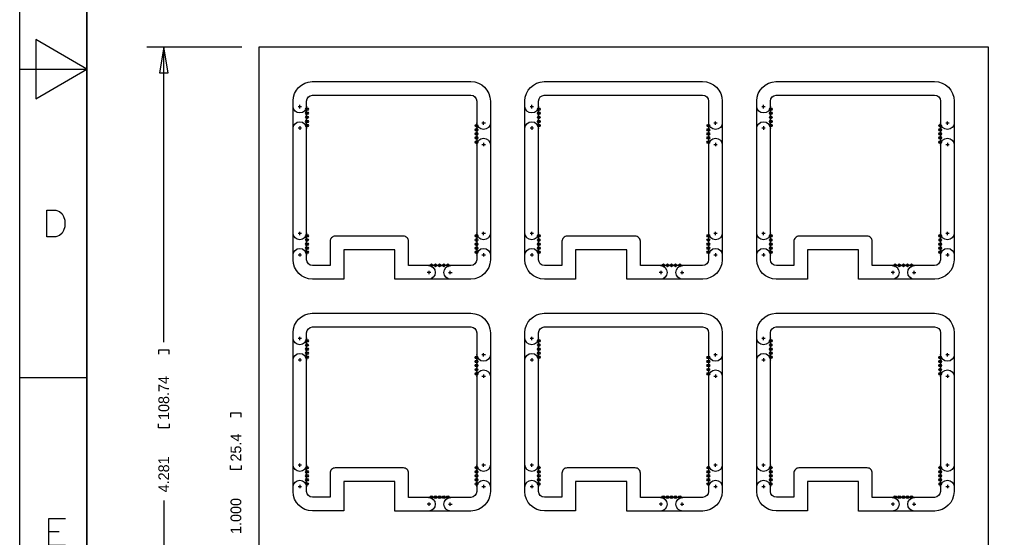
# Model space of a CAD drawing. Extents: x -43 to 377, y -50 to 247.
# Tile 7 of 10: x -43 to 104, y 29 to 106. Entities that reach past the tile are written whole.
import ezdxf

# ---------------------------------------------------------------- set-up
doc = ezdxf.new("R2010")
doc.units = 0
for name, color, linetype in [('BOT', 153, 'CONTINUOUS'), ('DRILL', 30, 'CONTINUOUS'), ('OUTLINE', 5, 'CONTINUOUS'), ('TOP', 5, 'CONTINUOUS')]:
    doc.layers.add(name, color=color, linetype=linetype)

# ---------------------------------------------------------------- blocks, each defined once
blk = doc.blocks.new('FIGURE_CIRCLE')
blk.add_circle((0, 0), 0.5)

msp = doc.modelspace()

# ---------------------------------------------------------------- linework, layer by layer
at = {"layer": 'BOT'}
for centre in [(0.0508, 92.4052), (34.5948, 92.4052), (69.1388, 92.4052), (0.0508, 91.7956), (0.0508, 91.186), (34.5948, 91.7956), (34.5948, 91.186), (69.1388, 91.7956), (69.1388, 91.186), (0.0508, 90.5764), (0.0508, 89.9668), (25.2984, 89.9414), (34.5948, 90.5764), (34.5948, 89.9668), (59.8424, 89.9414), (69.1388, 90.5764), (69.1388, 89.9668), (94.3864, 89.9414), (25.2984, 89.3318), (25.2984, 88.7222), (25.2984, 88.1126), (59.8424, 89.3318), (59.8424, 88.7222), (59.8424, 88.1126), (94.3864, 89.3318), (94.3864, 88.7222), (94.3864, 88.1126), (25.2984, 87.503), (59.8424, 87.503), (94.3864, 87.503), (0.0508, 73.5076), (25.2984, 73.5076), (34.5948, 73.5076), (59.8424, 73.5076), (69.1388, 73.5076), (94.3864, 73.5076), (0.0508, 72.898), (0.0508, 72.2884), (25.2984, 72.898), (25.2984, 72.2884), (34.5948, 72.898), (34.5948, 72.2884), (59.8424, 72.898), (59.8424, 72.2884), (69.1388, 72.898), (69.1388, 72.2884), (94.3864, 72.898), (94.3864, 72.2884), (0.0508, 71.6788), (0.0508, 71.0692), (25.2984, 71.6788), (25.2984, 71.0692), (34.5948, 71.6788), (34.5948, 71.0692), (59.8424, 71.6788), (59.8424, 71.0692), (69.1388, 71.6788), (69.1388, 71.0692), (94.3864, 71.6788), (94.3864, 71.0692), (18.5928, 69.1261), (19.2024, 69.1261), (19.812, 69.1261), (20.4216, 69.1261), (21.0312, 69.1261), (53.1368, 69.1261), (53.7464, 69.1261), (54.356, 69.1261), (54.9656, 69.1261), (55.5752, 69.1261), (87.6808, 69.1261), (88.2904, 69.1261), (88.9, 69.1261), (89.5096, 69.1261), (90.1192, 69.1261), (0.0508, 57.8612), (0.0508, 57.2516), (34.5948, 57.8612), (34.5948, 57.2516), (69.1388, 57.8612), (69.1388, 57.2516), (0.0508, 56.642), (0.0508, 56.0324), (34.5948, 56.642), (34.5948, 56.0324), (69.1388, 56.642), (69.1388, 56.0324), (0.0508, 55.4228), (25.2984, 55.3974), (25.2984, 54.7878), (25.2984, 54.1782), (34.5948, 55.4228), (59.8424, 55.3974), (59.8424, 54.7878), (59.8424, 54.1782), (69.1388, 55.4228), (94.3864, 55.3974), (94.3864, 54.7878), (94.3864, 54.1782), (25.2984, 53.5686), (25.2984, 52.959), (59.8424, 53.5686), (59.8424, 52.959), (94.3864, 53.5686), (94.3864, 52.959), (0.0508, 38.9636), (0.0508, 38.354), (25.2984, 38.9636), (25.2984, 38.354), (34.5948, 38.9636), (34.5948, 38.354), (59.8424, 38.9636), (59.8424, 38.354), (69.1388, 38.9636), (69.1388, 38.354), (94.3864, 38.9636), (94.3864, 38.354), (0.0508, 37.7444), (0.0508, 37.1348), (25.2984, 37.7444), (25.2984, 37.1348), (34.5948, 37.7444), (34.5948, 37.1348), (59.8424, 37.7444), (59.8424, 37.1348), (69.1388, 37.7444), (69.1388, 37.1348), (94.3864, 37.7444), (94.3864, 37.1348), (0.0508, 36.5252), (25.2984, 36.5252), (34.5948, 36.5252), (59.8424, 36.5252), (69.1388, 36.5252), (94.3864, 36.5252), (18.5928, 34.5821), (19.2024, 34.5821), (19.812, 34.5821), (20.4216, 34.5821), (21.0312, 34.5821), (53.1368, 34.5821), (53.7464, 34.5821), (54.356, 34.5821), (54.9656, 34.5821), (55.5752, 34.5821), (87.6808, 34.5821), (88.2904, 34.5821), (88.9, 34.5821), (89.5096, 34.5821), (90.1192, 34.5821)]:
    msp.add_circle(centre, 0.127, dxfattribs=at)
at = {"layer": 'DRILL'}
for points in [[(-42.7482, -50.1396), (-42.7482, 246.860314)], [(-32.74822, 236.860334), (-32.74822, -40.13962)], [(-9.652, 101.6254), (-23.8252, 101.6254)], [(-20.6502, 97.8154), (-21.2852, 101.6254), (-21.9202, 97.8154), (-20.6502, 97.8154)], [(-21.2852, 57.66435), (-21.2852, 101.6254)], [(-42.7482, 98.360484), (-32.74822, 98.360484)], [(-20.4851, 55.8673), (-20.4851, 56.4642), (-22.0853, 56.4642), (-22.0853, 55.8673)], [(-32.74822, 52.360322), (-42.7482, 52.360322)], [(-9.7409, 46.4693), (-9.7409, 47.0662), (-11.3411, 47.0662), (-11.3411, 46.4693)], [(-20.4851, 45.4787), (-20.4851, 44.8818), (-22.0853, 44.8818), (-22.0853, 45.4787)], [(-9.7409, 39.2811), (-9.7409, 38.6842), (-11.3411, 38.6842), (-11.3411, 39.2811)], [(-21.2852, 34.08045), (-21.2852, -7.112)], [(-35.915346, 27.360372), (-38.391338, 27.360372), (-38.391338, 31.360364), (-35.915346, 31.360364)], [(-38.391338, 29.455618), (-36.867592, 29.455618)]]:
    msp.add_lwpolyline(points, dxfattribs=at)
for points in [[(-32.74822, -40.13962), (-32.74822, 236.860334), (367.251742, 236.860334), (367.251742, -40.13962)], [(-40.36822, 102.775004), (-40.36822, 93.945964), (-32.74822, 98.360484)], [(-38.705282, 73.36028), (-38.705282, 77.360526), (-37.372036, 77.360526), (-36.800536, 77.170026), (-36.419536, 76.789026), (-36.22929, 76.408026), (-36.03879, 75.836526), (-36.03879, 74.88428), (-36.22929, 74.31278), (-36.419536, 73.93178), (-36.800536, 73.55078), (-37.372036, 73.36028)]]:
    msp.add_lwpolyline(points, close=True, dxfattribs=at)
at = {"layer": 'OUTLINE'}
msp.add_lwpolyline([(-7.112, -7.112), (101.6, -7.112), (101.6, 101.6254), (-7.112, 101.6254)], close=True, dxfattribs=at)
for points in [[(24.445206, 96.52, -0.412917), (27.3685, 93.619795), (27.3685, 69.930602, -0.399198), (24.48052, 67.043282), (13.1445, 67.043282), (13.1445, 71.4375), (5.5245, 71.4375), (5.5245, 67.056), (0.87887, 67.056, -0.4113), (-2.032, 69.958087), (-2.032, 93.633323, -0.403471), (0.818223, 96.52)], [(58.989206, 96.52, -0.412917), (61.9125, 93.619795), (61.9125, 69.930602, -0.399198), (59.02452, 67.043282), (47.6885, 67.043282), (47.6885, 71.4375), (40.0685, 71.4375), (40.0685, 67.056), (35.42287, 67.056, -0.4113), (32.512, 69.958087), (32.512, 93.633323, -0.403471), (35.362223, 96.52)], [(93.533206, 96.52, -0.412917), (96.4565, 93.619795), (96.4565, 69.930602, -0.399198), (93.56852, 67.043282), (82.2325, 67.043282), (82.2325, 71.4375), (74.6125, 71.4375), (74.6125, 67.056), (69.96687, 67.056, -0.4113), (67.056, 69.958087), (67.056, 93.633323, -0.403471), (69.906223, 96.52)], [(0.850646, 94.488), (24.4475, 94.488, -0.411862), (25.3365, 93.6117), (25.3365, 69.9643, -0.387434), (24.4475, 69.0753), (15.1765, 69.080126), (15.1765, 72.7075, 0.418682), (14.4145, 73.4695), (4.2545, 73.4695, 0.418682), (3.4925, 72.7075), (3.4925, 69.086476), (0.883412, 69.088, -0.408937), (0, 69.966586), (0, 93.617542, -0.394812)], [(35.394646, 94.488), (58.9915, 94.488, -0.411862), (59.8805, 93.6117), (59.8805, 69.9643, -0.387434), (58.9915, 69.0753), (49.7205, 69.080126), (49.7205, 72.7075, 0.418682), (48.9585, 73.4695), (38.7985, 73.4695, 0.418682), (38.0365, 72.7075), (38.0365, 69.086476), (35.427412, 69.088, -0.408937), (34.544, 69.966586), (34.544, 93.617542, -0.394812)], [(69.938646, 94.488), (93.5355, 94.488, -0.411862), (94.4245, 93.6117), (94.4245, 69.9643, -0.387434), (93.5355, 69.0753), (84.2645, 69.080126), (84.2645, 72.7075, 0.418682), (83.5025, 73.4695), (73.3425, 73.4695, 0.418682), (72.5805, 72.7075), (72.5805, 69.086476), (69.971412, 69.088, -0.408937), (69.088, 69.966586), (69.088, 93.617542, -0.394812)], [(24.445206, 61.976, -0.412917), (27.3685, 59.075795), (27.3685, 35.386602, -0.399198), (24.48052, 32.499282), (13.1445, 32.499282), (13.1445, 36.8935), (5.5245, 36.8935), (5.5245, 32.512), (0.87887, 32.512, -0.4113), (-2.032, 35.414087), (-2.032, 59.089323, -0.403471), (0.818223, 61.976)], [(58.989206, 61.976, -0.412917), (61.9125, 59.075795), (61.9125, 35.386602, -0.399198), (59.02452, 32.499282), (47.6885, 32.499282), (47.6885, 36.8935), (40.0685, 36.8935), (40.0685, 32.512), (35.42287, 32.512, -0.4113), (32.512, 35.414087), (32.512, 59.089323, -0.403471), (35.362223, 61.976)], [(93.533206, 61.976, -0.412917), (96.4565, 59.075795), (96.4565, 35.386602, -0.399198), (93.56852, 32.499282), (82.2325, 32.499282), (82.2325, 36.8935), (74.6125, 36.8935), (74.6125, 32.512), (69.96687, 32.512, -0.4113), (67.056, 35.414087), (67.056, 59.089323, -0.403471), (69.906223, 61.976)], [(0.850646, 59.944), (24.4475, 59.944, -0.411862), (25.3365, 59.0677), (25.3365, 35.4203, -0.387434), (24.4475, 34.5313), (15.1765, 34.536126), (15.1765, 38.1635, 0.418682), (14.4145, 38.9255), (4.2545, 38.9255, 0.418682), (3.4925, 38.1635), (3.4925, 34.542476), (0.883412, 34.544, -0.408937), (0, 35.422586), (0, 59.073542, -0.394812)], [(35.394646, 59.944), (58.9915, 59.944, -0.411862), (59.8805, 59.0677), (59.8805, 35.4203, -0.387434), (58.9915, 34.5313), (49.7205, 34.536126), (49.7205, 38.1635, 0.418682), (48.9585, 38.9255), (38.7985, 38.9255, 0.418682), (38.0365, 38.1635), (38.0365, 34.542476), (35.427412, 34.544, -0.408937), (34.544, 35.422586), (34.544, 59.073542, -0.394812)], [(69.938646, 59.944), (93.5355, 59.944, -0.411862), (94.4245, 59.0677), (94.4245, 35.4203, -0.387434), (93.5355, 34.5313), (84.2645, 34.536126), (84.2645, 38.1635, 0.418682), (83.5025, 38.9255), (73.3425, 38.9255, 0.418682), (72.5805, 38.1635), (72.5805, 34.542476), (69.971412, 34.544, -0.408937), (69.088, 35.422586), (69.088, 59.073542, -0.394812)]]:
    msp.add_lwpolyline(points, format="xyb", close=True, dxfattribs=at)
for points in [[(0, 92.8497, -1), (-2.032, 92.8497)], [(34.544, 92.8497, -1), (32.512, 92.8497)], [(69.088, 92.8497, -1), (67.056, 92.8497)], [(-2.032, 89.5223, -1), (0, 89.5223)], [(27.3812, 90.3859, -1), (25.3492, 90.3859)], [(32.512, 89.5223, -1), (34.544, 89.5223)], [(61.9252, 90.3859, -1), (59.8932, 90.3859)], [(67.056, 89.5223, -1), (69.088, 89.5223)], [(96.4692, 90.3859, -1), (94.4372, 90.3859)], [(25.3492, 87.0585, -1), (27.3812, 87.0585)], [(59.8932, 87.0585, -1), (61.9252, 87.0585)], [(94.4372, 87.0585, -1), (96.4692, 87.0585)], [(0, 73.9521, -1), (-2.032, 73.9521)], [(27.3812, 73.9521, -1), (25.3492, 73.9521)], [(34.544, 73.9521, -1), (32.512, 73.9521)], [(61.9252, 73.9521, -1), (59.8932, 73.9521)], [(69.088, 73.9521, -1), (67.056, 73.9521)], [(96.4692, 73.9521, -1), (94.4372, 73.9521)], [(-2.032, 70.6247, -1), (0, 70.6247)], [(25.3492, 70.6247, -1), (27.3812, 70.6247)], [(32.512, 70.6247, -1), (34.544, 70.6247)], [(59.8932, 70.6247, -1), (61.9252, 70.6247)], [(67.056, 70.6247, -1), (69.088, 70.6247)], [(94.4372, 70.6247, -1), (96.4692, 70.6247)], [(18.1483, 69.0753, -1), (18.1483, 67.0433)], [(21.4757, 67.0433, -1), (21.4757, 69.0753)], [(52.6923, 69.0753, -1), (52.6923, 67.0433)], [(56.0197, 67.0433, -1), (56.0197, 69.0753)], [(87.2363, 69.0753, -1), (87.2363, 67.0433)], [(90.5637, 67.0433, -1), (90.5637, 69.0753)], [(0, 58.3057, -1), (-2.032, 58.3057)], [(34.544, 58.3057, -1), (32.512, 58.3057)], [(69.088, 58.3057, -1), (67.056, 58.3057)], [(-2.032, 54.9783, -1), (0, 54.9783)], [(27.3812, 55.8419, -1), (25.3492, 55.8419)], [(32.512, 54.9783, -1), (34.544, 54.9783)], [(61.9252, 55.8419, -1), (59.8932, 55.8419)], [(67.056, 54.9783, -1), (69.088, 54.9783)], [(96.4692, 55.8419, -1), (94.4372, 55.8419)], [(25.3492, 52.5145, -1), (27.3812, 52.5145)], [(59.8932, 52.5145, -1), (61.9252, 52.5145)], [(94.4372, 52.5145, -1), (96.4692, 52.5145)], [(0, 39.4081, -1), (-2.032, 39.4081)], [(27.3812, 39.4081, -1), (25.3492, 39.4081)], [(34.544, 39.4081, -1), (32.512, 39.4081)], [(61.9252, 39.4081, -1), (59.8932, 39.4081)], [(69.088, 39.4081, -1), (67.056, 39.4081)], [(96.4692, 39.4081, -1), (94.4372, 39.4081)], [(-2.032, 36.0807, -1), (0, 36.0807)], [(25.3492, 36.0807, -1), (27.3812, 36.0807)], [(32.512, 36.0807, -1), (34.544, 36.0807)], [(59.8932, 36.0807, -1), (61.9252, 36.0807)], [(67.056, 36.0807, -1), (69.088, 36.0807)], [(94.4372, 36.0807, -1), (96.4692, 36.0807)], [(18.1483, 34.5313, -1), (18.1483, 32.4993)], [(21.4757, 32.4993, -1), (21.4757, 34.5313)], [(52.6923, 34.5313, -1), (52.6923, 32.4993)], [(56.0197, 32.4993, -1), (56.0197, 34.5313)], [(87.2363, 34.5313, -1), (87.2363, 32.4993)], [(90.5637, 32.4993, -1), (90.5637, 34.5313)]]:
    msp.add_lwpolyline(points, format="xyb", dxfattribs=at)
for points in [[(-0.762, 92.7735), (-1.27, 92.7735)], [(-1.016, 92.5195), (-1.016, 93.0275)], [(33.782, 92.7735), (33.274, 92.7735)], [(33.528, 92.5195), (33.528, 93.0275)], [(68.326, 92.7735), (67.818, 92.7735)], [(68.072, 92.5195), (68.072, 93.0275)], [(-1.27, 89.5985), (-0.762, 89.5985)], [(-1.016, 89.8525), (-1.016, 89.3445)], [(26.6192, 90.3097), (26.1112, 90.3097)], [(26.3652, 90.0557), (26.3652, 90.5637)], [(33.274, 89.5985), (33.782, 89.5985)], [(33.528, 89.8525), (33.528, 89.3445)], [(61.1632, 90.3097), (60.6552, 90.3097)], [(60.9092, 90.0557), (60.9092, 90.5637)], [(67.818, 89.5985), (68.326, 89.5985)], [(68.072, 89.8525), (68.072, 89.3445)], [(95.7072, 90.3097), (95.1992, 90.3097)], [(95.4532, 90.0557), (95.4532, 90.5637)], [(26.1112, 87.1347), (26.6192, 87.1347)], [(26.3652, 87.3887), (26.3652, 86.8807)], [(60.6552, 87.1347), (61.1632, 87.1347)], [(60.9092, 87.3887), (60.9092, 86.8807)], [(95.1992, 87.1347), (95.7072, 87.1347)], [(95.4532, 87.3887), (95.4532, 86.8807)], [(-0.762, 73.8759), (-1.27, 73.8759)], [(-1.016, 73.6219), (-1.016, 74.1299)], [(26.6192, 73.8759), (26.1112, 73.8759)], [(26.3652, 73.6219), (26.3652, 74.1299)], [(33.782, 73.8759), (33.274, 73.8759)], [(33.528, 73.6219), (33.528, 74.1299)], [(61.1632, 73.8759), (60.6552, 73.8759)], [(60.9092, 73.6219), (60.9092, 74.1299)], [(68.326, 73.8759), (67.818, 73.8759)], [(68.072, 73.6219), (68.072, 74.1299)], [(95.7072, 73.8759), (95.1992, 73.8759)], [(95.4532, 73.6219), (95.4532, 74.1299)], [(-1.27, 70.7009), (-0.762, 70.7009)], [(-1.016, 70.9549), (-1.016, 70.4469)], [(26.1112, 70.7009), (26.6192, 70.7009)], [(26.3652, 70.9549), (26.3652, 70.4469)], [(33.274, 70.7009), (33.782, 70.7009)], [(33.528, 70.9549), (33.528, 70.4469)], [(60.6552, 70.7009), (61.1632, 70.7009)], [(60.9092, 70.9549), (60.9092, 70.4469)], [(67.818, 70.7009), (68.326, 70.7009)], [(68.072, 70.9549), (68.072, 70.4469)], [(95.1992, 70.7009), (95.7072, 70.7009)], [(95.4532, 70.9549), (95.4532, 70.4469)], [(18.4785, 68.0593), (17.9705, 68.0593)], [(18.2245, 68.3133), (18.2245, 67.8053)], [(21.1455, 68.0593), (21.6535, 68.0593)], [(21.3995, 67.8053), (21.3995, 68.3133)], [(53.0225, 68.0593), (52.5145, 68.0593)], [(52.7685, 68.3133), (52.7685, 67.8053)], [(55.6895, 68.0593), (56.1975, 68.0593)], [(55.9435, 67.8053), (55.9435, 68.3133)], [(87.5665, 68.0593), (87.0585, 68.0593)], [(87.3125, 68.3133), (87.3125, 67.8053)], [(90.2335, 68.0593), (90.7415, 68.0593)], [(90.4875, 67.8053), (90.4875, 68.3133)], [(-0.762, 58.2295), (-1.27, 58.2295)], [(-1.016, 57.9755), (-1.016, 58.4835)], [(33.782, 58.2295), (33.274, 58.2295)], [(33.528, 57.9755), (33.528, 58.4835)], [(68.326, 58.2295), (67.818, 58.2295)], [(68.072, 57.9755), (68.072, 58.4835)], [(26.6192, 55.7657), (26.1112, 55.7657)], [(26.3652, 55.5117), (26.3652, 56.0197)], [(61.1632, 55.7657), (60.6552, 55.7657)], [(60.9092, 55.5117), (60.9092, 56.0197)], [(95.7072, 55.7657), (95.1992, 55.7657)], [(95.4532, 55.5117), (95.4532, 56.0197)], [(-1.27, 55.0545), (-0.762, 55.0545)], [(-1.016, 55.3085), (-1.016, 54.8005)], [(33.274, 55.0545), (33.782, 55.0545)], [(33.528, 55.3085), (33.528, 54.8005)], [(67.818, 55.0545), (68.326, 55.0545)], [(68.072, 55.3085), (68.072, 54.8005)], [(26.3652, 52.8447), (26.3652, 52.3367)], [(60.9092, 52.8447), (60.9092, 52.3367)], [(95.4532, 52.8447), (95.4532, 52.3367)], [(26.1112, 52.5907), (26.6192, 52.5907)], [(60.6552, 52.5907), (61.1632, 52.5907)], [(95.1992, 52.5907), (95.7072, 52.5907)], [(-0.762, 39.3319), (-1.27, 39.3319)], [(-1.016, 39.0779), (-1.016, 39.5859)], [(26.6192, 39.3319), (26.1112, 39.3319)], [(26.3652, 39.0779), (26.3652, 39.5859)], [(33.782, 39.3319), (33.274, 39.3319)], [(33.528, 39.0779), (33.528, 39.5859)], [(61.1632, 39.3319), (60.6552, 39.3319)], [(60.9092, 39.0779), (60.9092, 39.5859)], [(68.326, 39.3319), (67.818, 39.3319)], [(68.072, 39.0779), (68.072, 39.5859)], [(95.7072, 39.3319), (95.1992, 39.3319)], [(95.4532, 39.0779), (95.4532, 39.5859)], [(-1.27, 36.1569), (-0.762, 36.1569)], [(-1.016, 36.4109), (-1.016, 35.9029)], [(26.1112, 36.1569), (26.6192, 36.1569)], [(26.3652, 36.4109), (26.3652, 35.9029)], [(33.274, 36.1569), (33.782, 36.1569)], [(33.528, 36.4109), (33.528, 35.9029)], [(60.6552, 36.1569), (61.1632, 36.1569)], [(60.9092, 36.4109), (60.9092, 35.9029)], [(67.818, 36.1569), (68.326, 36.1569)], [(68.072, 36.4109), (68.072, 35.9029)], [(95.1992, 36.1569), (95.7072, 36.1569)], [(95.4532, 36.4109), (95.4532, 35.9029)], [(18.2245, 33.7693), (18.2245, 33.2613)], [(21.3995, 33.2613), (21.3995, 33.7693)], [(52.7685, 33.7693), (52.7685, 33.2613)], [(55.9435, 33.2613), (55.9435, 33.7693)], [(87.3125, 33.7693), (87.3125, 33.2613)], [(90.4875, 33.2613), (90.4875, 33.7693)], [(18.4785, 33.5153), (17.9705, 33.5153)], [(21.1455, 33.5153), (21.6535, 33.5153)], [(53.0225, 33.5153), (52.5145, 33.5153)], [(55.6895, 33.5153), (56.1975, 33.5153)], [(87.5665, 33.5153), (87.0585, 33.5153)], [(90.2335, 33.5153), (90.7415, 33.5153)]]:
    msp.add_lwpolyline(points, dxfattribs=at)
at = {"layer": 'TOP'}
for centre in [(0.0508, 92.4052), (34.5948, 92.4052), (69.1388, 92.4052), (0.0508, 91.7956), (0.0508, 91.186), (34.5948, 91.7956), (34.5948, 91.186), (69.1388, 91.7956), (69.1388, 91.186), (0.0508, 90.5764), (0.0508, 89.9668), (25.2984, 89.9414), (34.5948, 90.5764), (34.5948, 89.9668), (59.8424, 89.9414), (69.1388, 90.5764), (69.1388, 89.9668), (94.3864, 89.9414), (25.2984, 89.3318), (25.2984, 88.7222), (25.2984, 88.1126), (59.8424, 89.3318), (59.8424, 88.7222), (59.8424, 88.1126), (94.3864, 89.3318), (94.3864, 88.7222), (94.3864, 88.1126), (25.2984, 87.503), (59.8424, 87.503), (94.3864, 87.503), (0.0508, 73.5076), (25.2984, 73.5076), (34.5948, 73.5076), (59.8424, 73.5076), (69.1388, 73.5076), (94.3864, 73.5076), (0.0508, 72.898), (0.0508, 72.2884), (25.2984, 72.898), (25.2984, 72.2884), (34.5948, 72.898), (34.5948, 72.2884), (59.8424, 72.898), (59.8424, 72.2884), (69.1388, 72.898), (69.1388, 72.2884), (94.3864, 72.898), (94.3864, 72.2884), (0.0508, 71.6788), (0.0508, 71.0692), (25.2984, 71.6788), (25.2984, 71.0692), (34.5948, 71.6788), (34.5948, 71.0692), (59.8424, 71.6788), (59.8424, 71.0692), (69.1388, 71.6788), (69.1388, 71.0692), (94.3864, 71.6788), (94.3864, 71.0692), (18.5928, 69.1261), (19.2024, 69.1261), (19.812, 69.1261), (20.4216, 69.1261), (21.0312, 69.1261), (53.1368, 69.1261), (53.7464, 69.1261), (54.356, 69.1261), (54.9656, 69.1261), (55.5752, 69.1261), (87.6808, 69.1261), (88.2904, 69.1261), (88.9, 69.1261), (89.5096, 69.1261), (90.1192, 69.1261), (0.0508, 57.8612), (0.0508, 57.2516), (34.5948, 57.8612), (34.5948, 57.2516), (69.1388, 57.8612), (69.1388, 57.2516), (0.0508, 56.642), (0.0508, 56.0324), (34.5948, 56.642), (34.5948, 56.0324), (69.1388, 56.642), (69.1388, 56.0324), (0.0508, 55.4228), (25.2984, 55.3974), (25.2984, 54.7878), (25.2984, 54.1782), (34.5948, 55.4228), (59.8424, 55.3974), (59.8424, 54.7878), (59.8424, 54.1782), (69.1388, 55.4228), (94.3864, 55.3974), (94.3864, 54.7878), (94.3864, 54.1782), (25.2984, 53.5686), (25.2984, 52.959), (59.8424, 53.5686), (59.8424, 52.959), (94.3864, 53.5686), (94.3864, 52.959), (0.0508, 38.9636), (0.0508, 38.354), (25.2984, 38.9636), (25.2984, 38.354), (34.5948, 38.9636), (34.5948, 38.354), (59.8424, 38.9636), (59.8424, 38.354), (69.1388, 38.9636), (69.1388, 38.354), (94.3864, 38.9636), (94.3864, 38.354), (0.0508, 37.7444), (0.0508, 37.1348), (25.2984, 37.7444), (25.2984, 37.1348), (34.5948, 37.7444), (34.5948, 37.1348), (59.8424, 37.7444), (59.8424, 37.1348), (69.1388, 37.7444), (69.1388, 37.1348), (94.3864, 37.7444), (94.3864, 37.1348), (0.0508, 36.5252), (25.2984, 36.5252), (34.5948, 36.5252), (59.8424, 36.5252), (69.1388, 36.5252), (94.3864, 36.5252), (18.5928, 34.5821), (19.2024, 34.5821), (19.812, 34.5821), (20.4216, 34.5821), (21.0312, 34.5821), (53.1368, 34.5821), (53.7464, 34.5821), (54.356, 34.5821), (54.9656, 34.5821), (55.5752, 34.5821), (87.6808, 34.5821), (88.2904, 34.5821), (88.9, 34.5821), (89.5096, 34.5821), (90.1192, 34.5821)]:
    msp.add_circle(centre, 0.127, dxfattribs=at)

# ---------------------------------------------------------------- block references
at = {"layer": 'DRILL', "xscale": 0.4064, "yscale": 0.4064}
for p in [(0.0508, 92.4052), (34.5948, 92.4052), (69.1388, 92.4052), (0.0508, 91.7956), (0.0508, 91.186), (34.5948, 91.7956), (34.5948, 91.186), (69.1388, 91.7956), (69.1388, 91.186), (0.0508, 90.5764), (0.0508, 89.9668), (25.2984, 89.9414), (25.2984, 89.3318), (34.5948, 90.5764), (34.5948, 89.9668), (59.8424, 89.9414), (59.8424, 89.3318), (69.1388, 90.5764), (69.1388, 89.9668), (94.3864, 89.9414), (94.3864, 89.3318), (25.2984, 88.7222), (25.2984, 88.1126), (59.8424, 88.7222), (59.8424, 88.1126), (94.3864, 88.7222), (94.3864, 88.1126), (25.2984, 87.503), (59.8424, 87.503), (94.3864, 87.503), (0.0508, 73.5076), (25.2984, 73.5076), (34.5948, 73.5076), (59.8424, 73.5076), (69.1388, 73.5076), (94.3864, 73.5076), (0.0508, 72.898), (0.0508, 72.2884), (0.0508, 71.6788), (25.2984, 72.898), (25.2984, 72.2884), (25.2984, 71.6788), (34.5948, 72.898), (34.5948, 72.2884), (34.5948, 71.6788), (59.8424, 72.898), (59.8424, 72.2884), (59.8424, 71.6788), (69.1388, 72.898), (69.1388, 72.2884), (69.1388, 71.6788), (94.3864, 72.898), (94.3864, 72.2884), (94.3864, 71.6788), (0.0508, 71.0692), (25.2984, 71.0692), (34.5948, 71.0692), (59.8424, 71.0692), (69.1388, 71.0692), (94.3864, 71.0692), (18.5928, 69.1261), (19.2024, 69.1261), (19.812, 69.1261), (20.4216, 69.1261), (21.0312, 69.1261), (53.1368, 69.1261), (53.7464, 69.1261), (54.356, 69.1261), (54.9656, 69.1261), (55.5752, 69.1261), (87.6808, 69.1261), (88.2904, 69.1261), (88.9, 69.1261), (89.5096, 69.1261), (90.1192, 69.1261), (0.0508, 57.8612), (0.0508, 57.2516), (34.5948, 57.8612), (34.5948, 57.2516), (69.1388, 57.8612), (69.1388, 57.2516), (0.0508, 56.642), (0.0508, 56.0324), (34.5948, 56.642), (34.5948, 56.0324), (69.1388, 56.642), (69.1388, 56.0324), (0.0508, 55.4228), (25.2984, 55.3974), (25.2984, 54.7878), (25.2984, 54.1782), (34.5948, 55.4228), (59.8424, 55.3974), (59.8424, 54.7878), (59.8424, 54.1782), (69.1388, 55.4228), (94.3864, 55.3974), (94.3864, 54.7878), (94.3864, 54.1782), (25.2984, 53.5686), (25.2984, 52.959), (59.8424, 53.5686), (59.8424, 52.959), (94.3864, 53.5686), (94.3864, 52.959), (0.0508, 38.9636), (0.0508, 38.354), (25.2984, 38.9636), (25.2984, 38.354), (34.5948, 38.9636), (34.5948, 38.354), (59.8424, 38.9636), (59.8424, 38.354), (69.1388, 38.9636), (69.1388, 38.354), (94.3864, 38.9636), (94.3864, 38.354), (0.0508, 37.7444), (0.0508, 37.1348), (0.0508, 36.5252), (25.2984, 37.7444), (25.2984, 37.1348), (25.2984, 36.5252), (34.5948, 37.7444), (34.5948, 37.1348), (34.5948, 36.5252), (59.8424, 37.7444), (59.8424, 37.1348), (59.8424, 36.5252), (69.1388, 37.7444), (69.1388, 37.1348), (69.1388, 36.5252), (94.3864, 37.7444), (94.3864, 37.1348), (94.3864, 36.5252), (18.5928, 34.5821), (19.2024, 34.5821), (19.812, 34.5821), (20.4216, 34.5821), (21.0312, 34.5821), (53.1368, 34.5821), (53.7464, 34.5821), (54.356, 34.5821), (54.9656, 34.5821), (55.5752, 34.5821), (87.6808, 34.5821), (88.2904, 34.5821), (88.9, 34.5821), (89.5096, 34.5821), (90.1192, 34.5821)]:
    msp.add_blockref('FIGURE_CIRCLE', p, dxfattribs=at)

# ---------------------------------------------------------------- texts
at = {"layer": 'DRILL'}
for s, p in [('108.74', (-20.4851, 46.0756)), ('25.4', (-9.7409, 39.878)), ('4.281', (-20.4851, 35.2806)), ('1.000', (-9.7409, 29.083))]:
    msp.add_text(s, height=1.6002, rotation=90, dxfattribs=at).set_placement(p)

doc.saveas('drawing.dxf')
